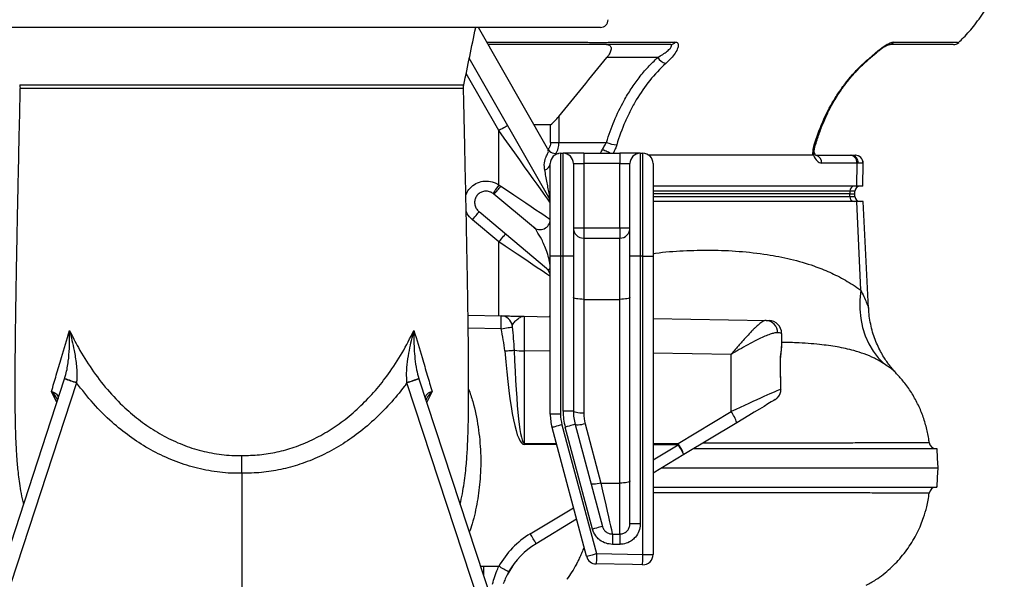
# Model space of a CAD drawing. Extents: x 144 to 740, y 48 to 1928.
# Tile 4 of 9: x 357 to 740, y 252 to 470. Entities that reach past the tile are written whole.
import ezdxf

# ---------------------------------------------------------------- set-up
doc = ezdxf.new("R2010")
doc.units = 0
doc.layers.get('0').update_dxf_attribs({"linetype": 'CONTINUOUS'})

msp = doc.modelspace()

# ---------------------------------------------------------------- linework, layer by layer
at = {"color": 7, "linetype": 'CONTINUOUS'}
for p, q in [((582.51, 466.52), (303.51, 466.52)), ((561.95, 419.45), (535.06, 466.52)), ((538.29, 460.85), (572.85, 460.85)), ((562.48, 400.38), (531.53, 454.54)), ((604.8, 454.85), (585.02, 454.85)), ((543.01, 426.39), (530.31, 448.62)), ((356.7, 444.18), (356.7, 444.18)), ((356.86, 442.84), (356.87, 442.84)), ((529.13, 442.84), (529.13, 442.84)), ((529.33, 444.18), (529.34, 444.18)), ((566.34, 431.89), (566.34, 421.85)), ((543.01, 405.3), (543.01, 426.39)), ((563.16, 428.62), (556.71, 428.62)), ((563.16, 421.85), (563.16, 428.62)), ((563.16, 421.85), (566.34, 421.85)), ((566.34, 421.85), (584.89, 421.85)), ((567.01, 417.59), (568.01, 417.59)), ((567.01, 417.59), (567.01, 377.59)), ((576.01, 417.59), (568.01, 417.59)), ((568.01, 377.59), (568.01, 417.59)), ((576.01, 417.59), (590.01, 417.59)), ((576.01, 417.59), (576.01, 413.59)), ((598.01, 417.59), (590.01, 417.59)), ((590.01, 417.59), (590.01, 413.59)), ((598.01, 417.59), (599.01, 417.59)), ((598.01, 417.59), (598.01, 377.59)), ((599.01, 377.59), (599.01, 417.59)), ((666.14, 420.97), (666.14, 420.98)), ((665.2, 416.85), (601.34, 416.85)), ((666.36, 416.85), (679.68, 416.85)), ((682.28, 413.79), (668.57, 413.79)), ((679.68, 416.85), (680.12, 416.85)), ((680.12, 416.85), (681.65, 416.85)), ((681.65, 416.85), (681.72, 416.85)), ((682.28, 413.79), (682.14, 404.85)), ((682.8, 413.79), (682.28, 413.79)), ((684.63, 413.79), (682.8, 413.79)), ((684.56, 404.85), (684.72, 413.79)), ((684.72, 413.79), (684.63, 413.79)), ((563.01, 377.59), (563.01, 413.59)), ((572.01, 413.59), (572.01, 377.59)), ((572.01, 413.59), (576.01, 413.59)), ((576.01, 413.59), (576.01, 388.59)), ((590.01, 413.59), (576.01, 413.59)), ((590.01, 413.59), (594.01, 413.59)), ((590.01, 388.59), (590.01, 413.59)), ((594.01, 377.59), (594.01, 413.59)), ((603.01, 413.59), (603.01, 377.59)), ((543.01, 405.3), (543.84, 404.79)), ((682.14, 404.85), (603.01, 404.85)), ((679.53, 402.92), (603.01, 402.92)), ((679.53, 402.92), (679.5, 401.85)), ((681.54, 402.92), (679.53, 402.92)), ((681.51, 401.85), (681.54, 402.92)), ((684.56, 404.85), (682.14, 404.85)), ((556.44, 388.86), (541.1, 401.73)), ((679.5, 401.85), (603.01, 401.85)), ((603.01, 400.81), (679.51, 400.81)), ((682.23, 398.85), (603.01, 398.85)), ((679.5, 401.85), (681.51, 401.85)), ((679.51, 400.81), (679.5, 401.85)), ((679.51, 400.81), (681.53, 400.81)), ((681.53, 400.81), (681.51, 401.85)), ((684.66, 398.85), (682.23, 398.85)), ((683.79, 364.42), (682.23, 398.85)), ((686.84, 357.36), (684.66, 398.85)), ((561.58, 372.79), (535.31, 394.84)), ((543.01, 383.15), (532.74, 391.77)), ((572.01, 388.59), (576.01, 388.59)), ((576.01, 388.59), (590.01, 388.59)), ((576.01, 388.59), (576.01, 384.59)), ((590.01, 388.59), (590.01, 384.59)), ((590.01, 388.59), (594.01, 388.59)), ((543.01, 354.44), (543.01, 383.15)), ((576.01, 384.59), (590.01, 384.59)), ((576.01, 384.59), (576.01, 360.83)), ((590.01, 360.83), (590.01, 384.59)), ((563.01, 316.21), (563.01, 377.59)), ((567.01, 377.59), (563.01, 377.59)), ((568.01, 377.59), (567.01, 377.59)), ((567.01, 377.59), (567.01, 316.21)), ((572.01, 377.59), (568.01, 377.59)), ((568.01, 317.39), (568.01, 377.59)), ((572.01, 377.59), (572.01, 317.39)), ((594.01, 273.6), (594.01, 377.59)), ((598.01, 377.59), (594.01, 377.59)), ((598.01, 377.59), (598.01, 273.6)), ((599.01, 377.59), (598.01, 377.59)), ((599.01, 377.59), (603.01, 377.59)), ((599.01, 261.67), (599.01, 377.59)), ((603.01, 377.59), (603.01, 261.67)), ((576.01, 360.83), (576.01, 316.56)), ((576.01, 360.83), (590.01, 360.83)), ((590.01, 289.4), (590.01, 360.83)), ((531.03, 354.65), (543.92, 354.42)), ((552.92, 354.26), (563.01, 354.09)), ((562.89, 354.09), (563.01, 355.12)), ((603.01, 353.39), (646.93, 352.62)), ((543.9, 349.42), (531.1, 349.64)), ((653.01, 347.6), (653.01, 342.43)), ((653, 342.45), (652.96, 342.02)), ((653.01, 342.43), (653.01, 342.3)), ((552.92, 340.83), (552.92, 304.84)), ((563.01, 340.66), (552.92, 340.83)), ((633.36, 339.43), (603.01, 339.96)), ((633.36, 317.21), (633.36, 339.43)), ((652.75, 325.86), (652.54, 335.96)), ((289.15, 71), (374.08, 329.96)), ((511.94, 329.96), (596.87, 71)), ((378.75, 328.4), (293.82, 69.44)), ((378.76, 328.53), (378.75, 328.4)), ((507.28, 328.4), (507.26, 328.53)), ((592.21, 69.44), (507.28, 328.4)), ((371.06, 320.75), (369, 325.05)), ((517.02, 325.05), (514.94, 320.82)), ((567.01, 316.21), (563.01, 316.21)), ((572.01, 317.39), (568.01, 317.39)), ((612.74, 304.79), (633.36, 317.21)), ((577.11, 260.95), (563.69, 311.03)), ((567.56, 312.07), (580.98, 261.98)), ((579.45, 271.53), (568.83, 311.18)), ((572.69, 312.22), (583.32, 272.57)), ((576.56, 312.42), (582.73, 289.4)), ((635.6, 312.88), (614.98, 300.46)), ((552.92, 304.84), (565.35, 304.83)), ((565.48, 304.36), (552.92, 304.37)), ((603.01, 304.8), (612.74, 304.79)), ((612.74, 304.32), (603.01, 304.33)), ((603.01, 298.46), (612.74, 304.32)), ((614.98, 300.46), (603.01, 293.26)), ((443.01, 293.21), (443.01, 47.52)), ((582.73, 289.4), (590.01, 289.4)), ((590.01, 269.6), (590.01, 289.4)), ((555.25, 269.7), (572.06, 279.82)), ((573.26, 275.34), (557.49, 265.85)), ((598.01, 273.6), (594.01, 273.6)), ((587.18, 269.6), (587.18, 265.6)), ((587.18, 269.6), (590.01, 269.6)), ((590.01, 269.6), (590.01, 265.6)), ((590.01, 265.6), (587.18, 265.6)), ((580.98, 261.98), (599.01, 261.67)), ((599.01, 261.67), (603.01, 261.67)), ((535.84, 257.07), (537.01, 257.07)), ((548.26, 257.13), (546.27, 253.8))]:
    msp.add_line(p, q, dxfattribs=at)
at = {"color": 7, "linetype": 'CONTINUOUS', "flags": 128}
for points in [[(684.79, 452.49), (685.05, 452.54), (685.21, 452.64)], [(546.48, 428.38), (546.42, 428.34), (546.22, 428.23), (545.9, 428.04), (545.47, 427.8), (544.94, 427.49), (544.34, 427.15), (543.69, 426.78), (543.01, 426.39)], [(563.01, 398.39), (562.9, 398.55), (562.57, 399), (562.03, 399.76), (561.28, 400.81), (560.33, 402.14), (559.19, 403.74), (557.87, 405.58), (556.39, 407.66), (554.77, 409.93), (553.01, 412.39), (551.15, 415), (549.19, 417.74), (547.17, 420.57), (545.1, 423.47), (543.01, 426.39)], [(543.01, 405.3), (542.57, 404.66), (542.15, 404.05), (541.77, 403.49), (541.42, 402.99), (541.14, 402.58), (540.93, 402.27), (540.79, 402.08), (540.74, 402)], [(543.84, 404.79), (546.37, 403.09), (548.85, 401.43), (551.23, 399.83), (553.48, 398.32), (555.56, 396.92), (557.44, 395.66), (559.09, 394.56), (560.47, 393.63), (561.57, 392.89), (562.36, 392.35), (562.85, 392.03), (563.01, 391.92)], [(532.74, 391.77), (533.24, 392.37), (533.73, 392.94), (534.17, 393.47), (534.56, 393.94), (534.88, 394.32), (535.12, 394.6), (535.26, 394.78), (535.31, 394.84)], [(543.01, 383.15), (543.51, 383.75), (544, 384.33), (544.44, 384.86), (544.83, 385.32), (545.15, 385.7), (545.39, 385.99), (545.53, 386.16), (545.58, 386.22)], [(563.01, 369.73), (562.87, 369.83), (562.43, 370.12), (561.71, 370.6), (560.72, 371.27), (559.47, 372.11), (557.98, 373.11), (556.27, 374.25), (554.37, 375.53), (552.31, 376.92), (550.1, 378.39), (547.8, 379.94), (545.42, 381.54), (543.01, 383.15)], [(683.79, 364.42), (683.44, 360.67), (683.44, 356.98), (683.79, 353.39), (684.5, 349.92), (685.54, 346.63), (686.92, 343.54), (688.62, 340.68), (690.61, 338.08), (692.89, 335.77)], [(576.01, 360.83), (575.23, 360.85), (574.48, 360.9), (573.79, 360.97), (573.18, 361.08), (572.69, 361.2), (572.32, 361.35), (572.09, 361.5), (572.01, 361.66)], [(594.01, 361.66), (593.93, 361.5), (593.71, 361.35), (593.34, 361.2), (592.84, 361.08), (592.23, 360.97), (591.54, 360.9), (590.79, 360.85), (590.01, 360.83)], [(646.93, 352.62), (647.57, 352.61), (647.97, 352.6), (648.1, 352.6)], [(543.9, 349.42), (544.64, 349.53), (545.36, 349.64), (546.04, 349.75), (546.65, 349.84), (547.19, 349.92), (547.63, 349.99), (547.96, 350.04), (548.17, 350.08)], [(545.39, 340.77), (545.91, 340.81), (546.42, 340.85), (546.92, 340.89), (547.4, 340.93), (547.84, 340.96), (548.26, 341), (548.63, 341.02), (548.96, 341.05)], [(652.55, 335.96), (652.55, 335.96), (652.5, 335.96)], [(652.75, 325.86), (652.76, 325.86), (652.73, 325.85)], [(650.54, 321.88), (649.92, 321.5), (648.97, 320.93), (647.7, 320.17), (646.16, 319.24), (644.36, 318.16), (642.36, 316.95), (640.2, 315.65), (637.93, 314.28), (635.6, 312.88)], [(576.01, 316.56), (575.23, 316.58), (574.48, 316.62), (573.79, 316.7), (573.18, 316.8), (572.69, 316.93), (572.32, 317.07), (572.09, 317.23), (572.01, 317.39)], [(567.56, 312.07), (566.8, 311.87), (566.08, 311.67), (565.41, 311.49), (564.82, 311.33), (564.34, 311.21), (563.99, 311.11), (563.77, 311.05), (563.69, 311.03)], [(572.69, 312.22), (572.62, 312.2), (572.4, 312.14), (572.04, 312.04), (571.56, 311.91), (570.98, 311.76), (570.31, 311.58), (569.58, 311.38), (568.83, 311.18)], [(576.56, 312.42), (575.83, 312.25), (575.12, 312.11), (574.47, 312.02), (573.89, 311.97), (573.41, 311.96), (573.04, 312), (572.8, 312.09), (572.69, 312.22)], [(713.85, 295.35), (713.66, 299.1), (713.46, 302.85)], [(713.46, 287.85), (713.66, 291.6), (713.85, 295.35)], [(582.73, 289.4), (582, 289.22), (581.29, 289.09), (580.64, 288.99), (580.06, 288.94), (579.58, 288.94), (579.21, 288.98), (578.97, 289.07), (578.86, 289.19)], [(582.73, 289.4), (583.39, 286.46), (584.02, 283.65), (584.62, 280.99), (585.17, 278.54), (585.67, 276.33), (586.1, 274.39), (586.47, 272.75), (586.77, 271.43), (586.99, 270.46), (587.13, 269.85), (587.18, 269.6)], [(594.01, 290.23), (593.93, 290.07), (593.71, 289.91), (593.34, 289.77), (592.84, 289.64), (592.23, 289.54), (591.54, 289.46), (590.79, 289.41), (590.01, 289.4)], [(583.32, 272.57), (583.24, 272.55), (583.02, 272.49), (582.67, 272.39), (582.19, 272.26), (581.6, 272.11), (580.93, 271.93), (580.21, 271.73), (579.45, 271.53)], [(577.11, 260.95), (577.19, 260.97), (577.41, 261.02), (577.76, 261.12), (578.24, 261.25), (578.83, 261.41), (579.5, 261.58), (580.22, 261.78), (580.98, 261.98)], [(580.98, 261.98), (580.96, 261.2), (580.95, 260.44), (580.94, 259.75), (580.93, 259.14), (580.92, 258.64), (580.91, 258.27), (580.91, 258.05), (580.91, 257.98)], [(598.94, 257.67), (598.94, 257.74), (598.95, 257.96), (598.95, 258.33), (598.96, 258.82), (598.97, 259.43), (598.98, 260.13), (599, 260.88), (599.01, 261.67)], [(537.01, 257.07), (537.01, 256.19), (537.01, 255.31), (537, 254.44), (537, 253.57), (537, 253.55)], [(537.01, 257.07), (541.56, 257.07), (542.98, 257.06)], [(598.94, 257.67), (595.01, 257.74), (580.91, 257.98)]]:
    msp.add_lwpolyline(points, dxfattribs=at)
at = {"color": 7, "linetype": 'CONTINUOUS'}
for centre, radius, start, end in [((582.51, 469.52), 3, 270, 0), ((609.72, 462.31), 2.46, 271.0629, 323.7606), ((694.6, 462.31), 2.46, 271.0629, 323.761), ((719.81, 462.85), 3, 269.9965, 313.4011), ((609.17, 457.38), 5.05, 210.1454, 255.5885), ((559.76, 421.41), 6.6, 323.149, 3.7476), ((590.05, 434.1), 13.3, 247.1554, 264.778), ((565.42, 421.44), 4, 209.7449, 281.4476), ((567.01, 413.59), 4, 90, 180), ((568.01, 413.59), 4, 0, 90), ((598.01, 413.59), 4, 90, 180), ((599.01, 413.59), 4, 0, 90), ((665.83, 421.27), 0.428, 254.7119, 314.7225), ((665.69, 414.01), 2.88, 355.7529, 76.7541), ((679.46, 414.03), 2.83, 355.2915, 85.5067), ((679.95, 413.99), 2.86, 356.0814, 86.5794), ((681.64, 413.85), 2.99, 358.8711, 89.8629), ((681.72, 413.85), 3, 359, 90), ((560.17, 413.9), 2.86, 284.1369, 353.7691), ((517.99, 425.12), 32.89, 314.6571, 321.8189), ((681.4, 402.98), 1.87, 94.2195, 182.0086), ((683.54, 402.85), 2, 90, 178), ((559.01, 398.39), 4, 0, 29.7449), ((681.39, 400.72), 1.88, 177.0871, 265.6902), ((683.53, 400.85), 2, 181, 270), ((559.01, 391.92), 4, 230, 0), ((576.01, 388.59), 4, 180, 270), ((590.01, 388.59), 4, 270, 0), ((559.01, 369.73), 4, 0, 50), ((543.81, 349.99), 4.43, 8.4055, 88.4876), ((646.66, 347.84), 4.79, 359.8586, 86.7717), ((648.01, 347.6), 5, 0, 89), ((552.63, 371.88), 31.05, 263.2071, 270.5424), ((447.64, 542.36), 224.78, 250.8993, 252.1527), ((408.04, 421.67), 97.64, 249.6794, 252.5506), ((477.98, 421.67), 97.64, 287.4494, 290.3206), ((438.39, 542.36), 224.78, 287.8473, 289.1007), ((583.01, 316.21), 20, 180, 195), ((583.01, 316.21), 16, 180, 195), ((592.01, 317.39), 24, 180, 195), ((592.01, 317.39), 20, 180, 195), ((592.01, 316.56), 16, 180, 195), ((618.36, 306.69), 18.32, 19.7649, 35.0489), ((295.9, 304.61), 257.03, 359.9476, 0.0524), ((338.84, 304.55), 273.89, 359.9508, 0.0492), ((597.74, 294.27), 18.32, 19.7651, 35.0484), ((549.61, 265.01), 74.36, 28.4707, 31.9076), ((713.1, 305.55), 2.7, 186.6575, 269.1828), ((713.1, 285.15), 2.7, 90.1417, 173.1018), ((573.05, 240.15), 34.5, 121.0533, 150.6366), ((492.06, 230.36), 74.44, 28.4721, 31.9056), ((572.97, 240.15), 30, 121.0533, 150.6366), ((580.98, 261.98), 4, 195.0015, 269.0036), ((599.01, 261.67), 4, 268.9984, 359.9985), ((480.88, 144.45), 128.61, 59.1515, 61.1259)]:
    msp.add_arc(centre, radius, start, end, dxfattribs=at)
for centre, major_axis, ratio, start_param, end_param in [((581.21, 421.85), (0.16, 5), 0.49961, 3.711941, 4.123523), ((668.69, 421.79), (0.16, 8), 0.499848, 2.227613, 3.151666), ((553.01, 339.26), (-0.09, 15), 0.005235, 6.283063, 7.748866), ((633.01, 347.86), (20, -0.26), 0.026128, 0.000342, 0.397901), ((553.01, 395.27), (0.09, 90.43), 0.055284, 2.213848, 3.141641), ((633.01, 342.17), (20, 0.26), 0.026128, 6.282843, 6.316738), ((553.09, 395.27), (0.17, 90.9), 0.104497, 2.213896, 3.141689), ((633.01, 297.26), (0, 172.41), 0.116002, 4.878987, 4.938756), ((633.01, 316.57), (20, 9.34), 0.019312, 0.157582, 1.544327)]:
    msp.add_ellipse(centre, major_axis=major_axis, ratio=ratio, start_param=start_param, end_param=end_param, dxfattribs=at)
for points, knots in [([(721.82, 460.71), (722.47, 461.31), (724.74, 463.44), (728.34, 467.69), (732.09, 472.93), (735.14, 478.22), (737.62, 483.31), (738.94, 486.96), (739.62, 488.85)], [0, 0, 0, 0, 0.079357, 0.276967, 0.495748, 0.653709, 0.821657, 1, 1, 1, 1]), ([(529.39, 444.17), (530.15, 447.85), (531.69, 455.29), (533.23, 462.74), (534.01, 466.52)], [0, 0, 0, 0, 0.493876, 1, 1, 1, 1]), ([(609.76, 459.85), (605.72, 459.85), (599.65, 459.85), (592.57, 459.85), (589.03, 459.85), (587.52, 459.85), (586.88, 459.85), (586.76, 459.85), (586.5, 459.85), (586.37, 459.85), (585.95, 459.85), (585.64, 459.85), (584.69, 459.85), (583.98, 459.85), (582.83, 459.85), (582.43, 459.85), (581.59, 459.85), (581.16, 459.85), (579.85, 459.85), (578.93, 459.85), (577.5, 459.85), (577.01, 459.85), (576.02, 459.85), (575.53, 459.85), (574.53, 459.85), (574.03, 459.85), (573.28, 459.85), (573.03, 459.85), (572.53, 459.85), (571.27, 459.85), (568.01, 459.85), (556.95, 459.85), (546.91, 459.85), (538.87, 459.85)], [0, 0, 0, 0, 0.25, 0.375, 0.4375, 0.46875, 0.46875, 0.476562, 0.476562, 0.484375, 0.484375, 0.5, 0.5, 0.53125, 0.53125, 0.546875, 0.546875, 0.5625, 0.5625, 0.59375, 0.59375, 0.609375, 0.609375, 0.625, 0.625, 0.640625, 0.640625, 0.648437, 0.648437, 0.65625, 0.6875, 0.75, 1, 1, 1, 1]), ([(572.85, 460.85), (572.85, 460.85), (574.45, 460.85), (577.06, 460.71), (580.48, 460.69), (583.17, 460.69), (585.57, 460.72), (587.4, 460.76), (588.32, 460.85), (588.68, 460.85), (588.68, 460.85)], [0, 0, 0, 0, 0.000003, 0.251727, 0.413267, 0.574807, 0.736681, 0.898559, 0.999997, 1, 1, 1, 1]), ([(584.9, 459.85), (585.04, 459.85), (585.18, 459.84), (585.45, 459.8), (585.57, 459.77), (585.93, 459.66), (586.13, 459.54), (586.43, 459.23), (586.54, 459.04), (586.63, 458.71), (586.65, 458.6), (586.67, 458.36), (586.67, 458.23), (586.63, 457.85), (586.57, 457.59), (586.38, 457.04), (586.26, 456.77), (585.98, 456.22), (585.81, 455.94), (585.44, 455.39), (585.24, 455.11), (585.02, 454.85)], [0, 0, 0, 0, 0.0625, 0.0625, 0.125, 0.125, 0.25, 0.25, 0.375, 0.375, 0.4375, 0.4375, 0.5, 0.5, 0.625, 0.625, 0.75, 0.75, 0.875, 0.875, 1, 1, 1, 1]), ([(588.68, 460.85), (588.68, 460.85), (589.57, 460.85), (594.89, 460.85), (602.31, 460.85), (609.02, 460.85), (611.71, 460.85)], [0, 0, 0, 0, 0.000001, 0.130284, 0.651414, 1, 1, 1, 1]), ([(604.8, 454.85), (605.47, 455.24), (606.81, 456.02), (608.52, 457.26), (609.75, 458.43), (610.29, 459.31), (610.25, 459.78), (609.9, 459.83), (609.76, 459.85)], [0, 0, 0, 0, 0.216985, 0.43344, 0.642477, 0.801099, 0.920254, 1, 1, 1, 1]), ([(611.71, 460.85), (611.94, 460.82), (612.51, 460.75), (612.92, 460), (612.71, 458.54), (611.68, 456.58), (610.02, 454.49), (608.61, 453.16), (607.91, 452.49)], [0, 0, 0, 0, 0.095371, 0.231789, 0.399678, 0.604994, 0.802228, 1, 1, 1, 1]), ([(684.79, 452.49), (685.35, 452.99), (686.46, 453.98), (688.15, 455.44), (689.8, 456.84), (691.62, 458.32), (693.51, 459.67), (695.35, 460.67), (696.17, 460.79), (696.59, 460.85)], [0, 0, 0, 0, 0.148517, 0.296889, 0.423136, 0.549175, 0.730158, 0.865558, 1, 1, 1, 1]), ([(685.22, 452.63), (685.49, 452.88), (686.24, 453.57), (687.55, 454.69), (689.02, 455.95), (690.38, 457.08), (691.59, 458.02), (692.65, 458.77), (693.51, 459.32), (694.19, 459.66), (694.58, 459.83), (694.78, 459.85), (694.73, 459.85), (694.72, 459.85)], [0, 0, 0, 0, 0.08761, 0.242951, 0.386633, 0.513381, 0.624357, 0.721908, 0.805626, 0.877172, 0.940138, 0.99587, 1, 1, 1, 1]), ([(719.75, 459.85), (719.76, 459.85), (719.79, 459.85), (719.3, 459.85), (718.15, 459.85), (714.85, 459.85), (707.2, 459.85), (699.92, 459.85), (694.64, 459.85)], [0, 0, 0, 0, 0.02478, 0.075457, 0.137502, 0.201317, 0.422171, 1, 1, 1, 1]), ([(696.59, 460.85), (697.59, 460.85), (702.59, 460.85), (707.82, 460.85), (714.06, 460.85), (716.73, 460.85), (719.18, 460.85), (719.61, 460.85), (719.61, 460.85)], [0, 0, 0, 0, 0.130283, 0.651413, 0.682134, 0.942854, 0.999999, 1, 1, 1, 1]), ([(719.61, 460.85), (719.61, 460.85), (720.4, 460.85), (721.27, 460.71), (721.87, 460.69), (721.85, 460.69), (721.83, 460.69)], [0, 0, 0, 0, 0.000006, 0.50368, 0.822838, 1, 1, 1, 1]), ([(584.89, 421.85), (585.82, 424.64), (587.7, 430.27), (591.09, 437.16), (594.44, 442.71), (597.55, 447.06), (600.98, 451.17), (603.53, 453.62), (604.8, 454.85)], [0, 0, 0, 0, 0.220419, 0.443897, 0.581053, 0.718202, 0.859107, 1, 1, 1, 1]), ([(607.91, 452.49), (605.68, 450.46), (603.63, 448.25), (599.82, 443.52), (598.07, 440.99), (595.67, 436.97), (594.9, 435.58), (593.46, 432.77), (592.78, 431.33), (590.87, 426.95), (589.78, 423.95), (588.84, 420.86)], [0, 0, 0, 0, 0.25, 0.25, 0.5, 0.5, 0.625, 0.625, 0.75, 0.75, 1, 1, 1, 1]), ([(665.72, 420.86), (666.66, 423.95), (667.75, 426.94), (670.26, 432.71), (671.68, 435.5), (674.06, 439.51), (674.9, 440.82), (676.22, 442.74), (676.68, 443.37), (677.6, 444.61), (678.07, 445.22), (679.52, 447.03), (680.52, 448.19), (682.6, 450.41), (683.68, 451.48), (684.79, 452.49)], [0, 0, 0, 0, 0.25, 0.25, 0.5, 0.5, 0.625, 0.625, 0.6875, 0.6875, 0.75, 0.75, 0.875, 0.875, 1, 1, 1, 1]), ([(666.24, 420.94), (666.49, 421.75), (667.18, 424.06), (668.49, 427.65), (670.2, 431.76), (672.13, 435.64), (674.33, 439.45), (676.74, 443.09), (679.38, 446.54), (682.17, 449.76), (684.21, 451.65), (685.2, 452.65), (685.2, 452.65)], [0, 0, 0, 0, 0.066199, 0.186883, 0.298132, 0.415673, 0.529822, 0.649421, 0.767556, 0.883768, 0.99983, 1, 1, 1, 1]), ([(356.75, 442.84), (356.69, 440.15), (356.54, 433.25), (356.3, 422.71), (356.06, 411.44), (355.84, 401.19), (355.65, 391.92), (355.49, 383.57), (355.34, 375.81), (355.21, 368.68), (355.11, 362.21), (355.02, 356.69), (354.95, 352.02), (354.9, 348.13), (354.86, 344.82), (354.83, 341.72), (354.8, 338.61), (354.78, 335.39), (354.76, 332.19), (354.75, 329.1), (354.75, 326.19), (354.75, 323.41), (354.77, 320.57), (354.8, 317.48), (354.84, 314.31), (354.91, 311.23), (354.99, 308.41), (355.09, 305.88), (355.19, 303.63), (355.31, 301.6), (355.44, 299.5), (355.63, 297.04), (355.91, 294.16), (356.27, 291.07), (356.81, 287.4), (357.42, 284.04), (357.91, 281.87), (358.07, 281.15)], [0, 0, 0, 0, 0.035687, 0.091242, 0.14353, 0.192564, 0.238357, 0.280898, 0.320174, 0.361072, 0.397748, 0.430267, 0.458701, 0.483125, 0.503619, 0.522627, 0.544445, 0.566807, 0.589694, 0.61301, 0.635342, 0.656195, 0.678418, 0.703414, 0.731981, 0.759392, 0.784918, 0.808493, 0.829533, 0.847554, 0.864826, 0.885089, 0.908516, 0.934596, 0.960713, 0.986814, 1, 1, 1, 1]), ([(356.64, 444.17), (356.73, 443.77), (356.82, 443.33), (356.76, 442.89), (356.76, 442.85)], [0, 0, 0, 0, 0.9187713, 1, 1, 1, 1]), ([(356.7, 444.18), (356.68, 444.18), (356.6, 444.18), (357.09, 444.19), (358.16, 444.19), (359.9, 444.2), (362.24, 444.21), (365.14, 444.21), (368.57, 444.21), (372.57, 444.22), (377.07, 444.22), (381.97, 444.22), (387.26, 444.22), (393, 444.22), (399.06, 444.23), (405.32, 444.22), (411.79, 444.22), (418.53, 444.22), (426.02, 444.22), (434.19, 444.22), (440.06, 444.22), (443.01, 444.22)], [0, 0, 0, 0, 0.015927, 0.069635, 0.123343, 0.178583, 0.233824, 0.287155, 0.340486, 0.395346, 0.450206, 0.502682, 0.555157, 0.609115, 0.663072, 0.714383, 0.765694, 0.818437, 0.87118, 0.935237, 1, 1, 1, 1]), ([(443.01, 442.75), (440.09, 442.75), (434.26, 442.75), (425.39, 442.75), (416.49, 442.75), (407.71, 442.75), (399.28, 442.76), (391.35, 442.76), (383.99, 442.76), (377.33, 442.77), (371.47, 442.78), (366.47, 442.79), (362.44, 442.8), (359.42, 442.81), (357.54, 442.82), (356.68, 442.83), (356.83, 442.84), (356.86, 442.84)], [0, 0, 0, 0, 0.064135, 0.128272, 0.197278, 0.2665, 0.335514, 0.406149, 0.477003, 0.547643, 0.61952, 0.691623, 0.763503, 0.835983, 0.908692, 0.981176, 1, 1, 1, 1]), ([(443.01, 444.22), (444.9, 444.22), (448.68, 444.22), (455.06, 444.22), (462.12, 444.22), (469.82, 444.22), (477.38, 444.22), (484.27, 444.23), (490.42, 444.22), (495.9, 444.22), (501.1, 444.22), (506.09, 444.22), (510.77, 444.22), (515.11, 444.22), (518.95, 444.21), (522.24, 444.21), (524.92, 444.2), (527.01, 444.2), (528.47, 444.19), (529.29, 444.19), (529.32, 444.18), (529.33, 444.18)], [0, 0, 0, 0, 0.041341, 0.082872, 0.140622, 0.198374, 0.258235, 0.318097, 0.367157, 0.416216, 0.466492, 0.516768, 0.570715, 0.624661, 0.680204, 0.735747, 0.790285, 0.844823, 0.900985, 0.957148, 1, 1, 1, 1]), ([(529.13, 442.84), (529.14, 442.84), (529.18, 442.83), (527.93, 442.82), (525.57, 442.8), (522.1, 442.79), (517.58, 442.78), (512.12, 442.77), (505.78, 442.77), (498.6, 442.76), (490.72, 442.76), (482.24, 442.75), (473.25, 442.75), (463.91, 442.75), (455.64, 442.75), (448.65, 442.75), (444.89, 442.75), (443.01, 442.75)], [0, 0, 0, 0, 0.045592, 0.119238, 0.19312, 0.266761, 0.339501, 0.412473, 0.48521, 0.55755, 0.630122, 0.702457, 0.774053, 0.845883, 0.917469, 0.958735, 1, 1, 1, 1]), ([(527.95, 281.14), (528.26, 282.53), (528.89, 285.47), (529.53, 289.49), (530.04, 293.42), (530.38, 296.86), (530.62, 300.09), (530.81, 303.13), (530.95, 306.18), (531.05, 309.13), (531.12, 311.72), (531.17, 313.95), (531.2, 315.93), (531.23, 317.84), (531.25, 320.26), (531.27, 323.32), (531.27, 326.99), (531.27, 330.62), (531.25, 333.59), (531.24, 336.07), (531.22, 338.43), (531.19, 341.36), (531.16, 344.92), (531.11, 349.18), (531.04, 354.2), (530.95, 360.08), (530.84, 366.88), (530.7, 374.7), (530.53, 383.61), (530.34, 393.66), (530.12, 404.09), (529.89, 414.75), (529.66, 425.48), (529.45, 434.91), (529.32, 440.84), (529.27, 442.84)], [0, 0, 0, 0, 0.025977, 0.054713, 0.084034, 0.115092, 0.141241, 0.169981, 0.199234, 0.225127, 0.247543, 0.266131, 0.28256, 0.29866, 0.314443, 0.342586, 0.372732, 0.400503, 0.424067, 0.437137, 0.453632, 0.473695, 0.497389, 0.524782, 0.555951, 0.590973, 0.629918, 0.67285, 0.719793, 0.770743, 0.825666, 0.872456, 0.921789, 0.973666, 1, 1, 1, 1]), ([(529.27, 442.84), (529.25, 443.04), (529.22, 443.49), (529.33, 443.93), (529.39, 444.17)], [0, 0, 0, 0, 0.4404237, 1, 1, 1, 1]), ([(563.16, 428.62), (563.76, 429.13), (564.32, 429.66), (565.37, 430.75), (565.87, 431.31), (566.34, 431.89)], [0, 0, 0, 0, 0.5, 0.5, 1, 1, 1, 1]), ([(563.16, 421.85), (563.12, 421.41), (563.04, 420.55), (562.65, 419.62), (562.3, 419.25), (562.21, 419.15)], [0, 0, 0, 0, 0.430442, 0.860061, 1, 1, 1, 1]), ([(583.2, 419), (583.27, 419.1), (583.69, 419.67), (584.28, 420.64), (584.72, 421.51), (584.89, 421.85)], [0, 0, 0, 0, 0.111343, 0.658719, 1, 1, 1, 1]), ([(560.87, 411.13), (560.8, 411.56), (560.6, 412.92), (560.87, 415.08), (561.85, 417.14), (562.47, 418.18), (562.1, 419.45), (561.95, 419.45), (561.95, 419.45)], [0, 0, 0, 0, 0.117619, 0.374665, 0.575511, 0.777973, 0.999996, 1, 1, 1, 1]), ([(583.2, 419), (583.21, 419), (583.4, 418.98), (583.91, 418.88), (584.75, 418.59), (585.65, 418.13), (586.11, 417.77), (586.33, 417.59)], [0, 0, 0, 0, 0.0053185, 0.1981654, 0.473665, 0.747524, 1, 1, 1, 1]), ([(588.84, 420.86), (588.68, 420.34), (588.32, 419.2), (587.79, 418.16), (587.5, 417.59)], [0, 0, 0, 0, 0.457756, 1, 1, 1, 1]), ([(665.2, 416.85), (665.2, 416.85), (665.2, 416.85), (665.14, 418.91), (665.5, 420.1), (665.72, 420.86)], [0, 0, 0, 0, 0.000008, 0.366697, 1, 1, 1, 1]), ([(665.43, 416.97), (665.55, 417.17), (665.73, 417.45), (665.68, 417.71), (665.66, 417.79)], [0, 0, 0, 0, 0.6997203, 1, 1, 1, 1]), ([(665.71, 417.79), (665.7, 418.02), (665.67, 418.56), (665.8, 419.61), (665.98, 420.47), (666.13, 420.93), (666.14, 420.98)], [0, 0, 0, 0, 0.2571533, 0.6056626, 0.9617761, 1, 1, 1, 1]), ([(666.37, 416.76), (666.37, 416.76), (666.36, 416.76), (666.14, 417.02), (665.89, 417.43), (665.75, 417.8), (665.71, 417.91)], [0, 0, 0, 0, 0.215513, 0.538102, 0.862128, 1, 1, 1, 1]), ([(665.43, 416.97), (665.39, 416.93), (665.31, 416.86), (665.24, 416.85), (665.2, 416.85)], [0, 0, 0, 0, 0.556297, 1, 1, 1, 1]), ([(562.48, 400.38), (562.48, 400.38), (562.51, 400.38), (562.62, 400.12), (562.71, 400.05), (562.77, 400.08), (562.79, 400.14), (562.8, 400.23), (562.8, 400.32), (562.8, 400.45), (562.79, 400.61), (562.74, 401), (562.55, 402.16), (562.22, 403.91), (561.61, 407.17), (561.17, 409.49), (560.87, 411.13)], [0, 0, 0, 0, 0.000004, 0.035946, 0.090183, 0.106537, 0.114286, 0.124666, 0.133322, 0.135985, 0.149881, 0.160983, 0.20825, 0.377621, 0.5613, 1, 1, 1, 1]), ([(530.18, 401.07), (530.41, 401.72), (530.96, 403.26), (532.82, 405.17), (535.38, 406.56), (538.3, 406.98), (540.96, 406.5), (542.41, 405.65), (543.01, 405.3)], [0, 0, 0, 0, 0.130794, 0.311876, 0.494851, 0.679934, 0.866095, 1, 1, 1, 1]), ([(540.74, 402), (540.42, 402.2), (539.64, 402.66), (538.22, 402.95), (536.65, 402.76), (535.24, 402.04), (534.19, 400.89), (533.6, 399.45), (533.54, 397.92), (533.96, 396.35), (534.75, 395.57), (535.14, 394.84), (535.31, 394.84), (535.31, 394.84)], [0, 0, 0, 0, 0.0819354, 0.1952562, 0.3068989, 0.4163593, 0.5242829, 0.6319283, 0.7406324, 0.8513131, 0.9640629, 0.9999968, 1, 1, 1, 1]), ([(541.1, 401.73), (541.1, 401.73), (541.01, 401.85), (540.88, 401.93), (540.74, 402)], [0, 0, 0, 0, 0.000162, 1, 1, 1, 1]), ([(532.74, 391.77), (532.52, 391.98), (531.58, 392.83), (530.62, 394.01), (530.34, 395.12), (530.3, 395.29)], [0, 0, 0, 0, 0.211995, 0.87829, 1, 1, 1, 1]), ([(561.58, 372.79), (561.58, 372.79), (561.8, 372.79), (561.98, 372.41), (562.37, 372.37), (562.64, 372.46), (562.79, 372.64), (562.9, 372.95), (562.94, 373.24), (562.95, 373.44), (562.95, 373.57), (562.95, 373.71), (562.95, 373.94), (562.91, 374.43), (562.8, 375.21), (562.66, 375.88), (562.43, 376.84), (562.11, 377.99), (561.5, 379.87), (560.67, 381.96), (559.41, 384.79), (557.81, 386.9), (557.12, 388.86), (556.44, 388.86), (556.44, 388.86)], [0, 0, 0, 0, 0.000001, 0.053651, 0.107367, 0.130989, 0.154718, 0.166638, 0.171825, 0.173537, 0.174678, 0.176115, 0.177821, 0.181506, 0.194469, 0.223716, 0.235496, 0.282633, 0.347329, 0.472641, 0.598105, 0.836524, 0.999999, 1, 1, 1, 1]), ([(603.01, 378.61), (603.33, 378.66), (607.22, 379.29), (614.75, 379.77), (625.58, 380.07), (636.47, 379.62), (646.79, 378.45), (656.5, 376.61), (664.61, 374.27), (671.71, 371.45), (677.81, 368.44), (681.8, 365.76), (683.79, 364.42)], [0, 0, 0, 0, 0.011969, 0.145806, 0.279649, 0.414101, 0.548547, 0.660507, 0.772442, 0.848301, 0.9242, 1, 1, 1, 1]), ([(683.79, 364.42), (684.19, 363.6), (684.99, 361.94), (685.98, 359.66), (686.59, 358.1), (686.86, 357.33), (686.82, 357.35), (686.81, 357.36)], [0, 0, 0, 0, 0.258839, 0.521847, 0.784839, 0.95327, 1, 1, 1, 1]), ([(697.41, 332.33), (697.28, 332.47), (697, 332.76), (696.41, 333.42), (695.68, 334.28), (694.82, 335.36), (693.81, 336.74), (692.66, 338.49), (691.43, 340.64), (690.2, 343.13), (689.09, 345.9), (688.15, 348.86), (687.44, 351.96), (687, 354.81), (686.91, 356.62), (686.87, 357.36)], [0, 0, 0, 0, 0.046416, 0.095288, 0.144352, 0.197147, 0.257711, 0.329724, 0.414545, 0.509089, 0.609195, 0.712827, 0.818898, 0.92652, 1, 1, 1, 1]), ([(543.9, 349.42), (543.9, 349.83), (543.9, 350.78), (543.9, 352.18), (543.91, 353.42), (543.91, 354.26), (543.92, 354.37), (543.92, 354.42)], [0, 0, 0, 0, 0.156624, 0.363864, 0.574542, 0.788721, 1, 1, 1, 1]), ([(543.92, 354.42), (544.07, 354.42), (544.5, 354.41), (545.74, 354.39), (547.73, 354.35), (550.18, 354.31), (552, 354.28), (552.92, 354.26), (552.92, 354.26)], [0, 0, 0, 0, 0.106023, 0.31514, 0.524756, 0.761616, 0.998776, 1, 1, 1, 1]), ([(548.19, 350.64), (548.29, 350.86), (548.42, 351.09), (548.72, 351.54), (548.9, 351.77), (549.45, 352.42), (549.87, 352.83), (550.72, 353.53), (551.16, 353.8), (551.82, 354.08), (552.04, 354.15), (552.48, 354.25), (552.7, 354.27), (552.92, 354.26)], [0, 0, 0, 0, 0.125, 0.125, 0.25, 0.25, 0.5, 0.5, 0.75, 0.75, 0.875, 0.875, 1, 1, 1, 1]), ([(646.93, 352.62), (646.64, 352.63), (646.3, 352.52), (645.71, 352.23), (645.51, 352.11), (645.07, 351.81), (644.83, 351.65), (644.11, 351.09), (643.6, 350.64), (642.77, 349.88), (642.49, 349.61), (641.91, 349.04), (641.61, 348.74), (640.71, 347.81), (640.09, 347.15), (638.81, 345.75), (638.16, 345.02), (637.16, 343.88), (636.82, 343.49), (636.13, 342.7), (635.79, 342.3), (635.1, 341.49), (634.75, 341.08), (634.23, 340.47), (634.06, 340.26), (633.8, 339.95), (633.71, 339.84), (633.53, 339.64), (633.45, 339.53), (633.36, 339.43)], [0, 0, 0, 0, 0.125, 0.125, 0.1875, 0.1875, 0.25, 0.25, 0.375, 0.375, 0.4375, 0.4375, 0.5, 0.5, 0.625, 0.625, 0.75, 0.75, 0.8125, 0.8125, 0.875, 0.875, 0.9375, 0.9375, 0.96875, 0.96875, 0.984375, 0.984375, 1, 1, 1, 1]), ([(369, 325.05), (369.62, 327.14), (370.85, 331.33), (373.16, 339.12), (374.96, 345.16), (376.03, 348.73)], [0, 0, 0, 0, 0.289659, 0.579957, 1, 1, 1, 1]), ([(374.13, 330.11), (374.29, 330.62), (374.97, 332.86), (375.63, 336.81), (376.07, 342.5), (376.1, 346.43), (376.03, 348.72), (376.03, 348.73)], [0, 0, 0, 0, 0.077442, 0.342721, 0.609222, 0.998837, 1, 1, 1, 1]), ([(376.03, 348.73), (377.15, 346.49), (379.74, 341.31), (384.57, 333.58), (390.58, 325.7), (396.97, 319), (403.55, 313.48), (410.12, 309.04), (417.14, 305.37), (424.54, 302.59), (432.22, 300.78), (438.44, 300.12), (442.04, 300.13), (443.01, 300.13)], [0, 0, 0, 0, 0.085669, 0.198756, 0.312079, 0.42501, 0.515464, 0.606146, 0.69651, 0.786432, 0.876698, 0.966544, 1, 1, 1, 1]), ([(376.03, 348.73), (376.03, 348.72), (376.69, 346.19), (377.69, 341.87), (378.73, 335.67), (379.02, 331.44), (378.81, 329.06), (378.76, 328.53)], [0, 0, 0, 0, 0.0011601, 0.393313, 0.6590523, 0.9235142, 1, 1, 1, 1]), ([(443.01, 300.13), (445.32, 300.17), (449.93, 300.25), (456.77, 301.4), (463.65, 303.31), (470.44, 306.12), (477.06, 309.76), (483.42, 314.2), (489.44, 319.42), (495.06, 325.34), (500.46, 332.2), (505.55, 339.96), (508.51, 345.81), (509.99, 348.73)], [0, 0, 0, 0, 0.0789364, 0.1581635, 0.2371388, 0.323197, 0.409556, 0.4956893, 0.5888264, 0.6822191, 0.7754397, 0.8877025, 1, 1, 1, 1]), ([(507.26, 328.53), (507.19, 329.71), (507.03, 332.43), (507.46, 336.61), (508.39, 342.18), (509.33, 346.19), (509.99, 348.72), (509.99, 348.73)], [0, 0, 0, 0, 0.168971, 0.387809, 0.607045, 0.99884, 1, 1, 1, 1]), ([(509.99, 348.73), (509.99, 348.72), (509.93, 346.43), (509.94, 342.8), (510.34, 337.68), (510.86, 333.8), (511.58, 331.23), (511.89, 330.11)], [0, 0, 0, 0, 0.001163, 0.390431, 0.608795, 0.829162, 1, 1, 1, 1]), ([(509.99, 348.73), (511.06, 345.16), (512.86, 339.12), (515.17, 331.33), (516.4, 327.15), (517.02, 325.05)], [0, 0, 0, 0, 0.420043, 0.709701, 1, 1, 1, 1]), ([(545.39, 340.77), (545.18, 342.22), (544.75, 345.11), (544.18, 347.98), (543.9, 349.42)], [0, 0, 0, 0, 0.499184, 1, 1, 1, 1]), ([(548.19, 350.64), (548.18, 350.62), (548.17, 350.59), (548.16, 350.51), (548.16, 350.46), (548.16, 350.31), (548.16, 350.2), (548.17, 350.08)], [0, 0, 0, 0, 0.25, 0.25, 0.5, 0.5, 1, 1, 1, 1]), ([(548.17, 350.08), (548.34, 348.61), (548.67, 345.65), (548.86, 342.59), (548.96, 341.05)], [0, 0, 0, 0, 0.497363, 1, 1, 1, 1]), ([(651.45, 347.83), (651.1, 347.82), (650.38, 347.81), (648.89, 347.42), (647.04, 346.75), (644.59, 345.65), (641.62, 344.15), (638.25, 342.29), (635.62, 340.77), (634.05, 339.84), (633.58, 339.56), (633.43, 339.47), (633.38, 339.44), (633.37, 339.43), (633.36, 339.43)], [0, 0, 0, 0, 0.10041, 0.200892, 0.323934, 0.447085, 0.611524, 0.77611, 0.932318, 0.978488, 0.993134, 0.997807, 0.998879, 1, 1, 1, 1]), ([(652.5, 335.96), (652.5, 336.53), (652.51, 337.9), (652.75, 339.79), (652.93, 341.25), (652.99, 342.12), (653, 342.44), (653, 342.45)], [0, 0, 0, 0, 0.209889, 0.500817, 0.817955, 0.998457, 1, 1, 1, 1]), ([(652.56, 335.96), (652.55, 336.25), (652.54, 336.91), (652.6, 337.93), (652.7, 339.04), (652.85, 340.3), (652.96, 341.41), (652.99, 342.14), (653, 342.38)], [0, 0, 0, 0, 0.110976, 0.251195, 0.412239, 0.610029, 0.872804, 1, 1, 1, 1]), ([(692.89, 335.77), (691.63, 336.53), (689.1, 338.05), (685.16, 339.67), (680.38, 341.18), (674.66, 342.42), (667.25, 343.38), (660.12, 343.96), (654.93, 344.05), (653.01, 344.08)], [0, 0, 0, 0, 0.110339, 0.220763, 0.33116, 0.498604, 0.666061, 0.876984, 1, 1, 1, 1]), ([(697.4, 332.32), (697.38, 332.35), (697.25, 332.51), (696.45, 333.2), (695.03, 334.31), (693.61, 335.28), (692.89, 335.77)], [0, 0, 0, 0, 0.060056, 0.381684, 0.689343, 1, 1, 1, 1]), ([(710.37, 305.21), (710.32, 305.7), (710.11, 307.82), (709.25, 311.52), (707.75, 316.25), (705.71, 320.83), (703.2, 325.17), (700.44, 329.04), (698.34, 331.28), (697.39, 332.31)], [0, 0, 0, 0, 0.048255, 0.208622, 0.37115, 0.534934, 0.699003, 0.86241, 1, 1, 1, 1]), ([(443.01, 293.21), (441.98, 293.21), (438.04, 293.2), (431.18, 293.91), (422.64, 295.85), (414.4, 298.82), (406.61, 302.75), (399.3, 307.48), (392.1, 313.3), (385.11, 320.22), (380.87, 325.67), (378.75, 328.4)], [0, 0, 0, 0, 0.040618, 0.155335, 0.270547, 0.385341, 0.499356, 0.613748, 0.727858, 0.863906, 1, 1, 1, 1]), ([(507.28, 328.4), (506.94, 327.95), (504.85, 325.12), (500.7, 320.13), (494.46, 313.81), (487.77, 308.25), (480.7, 303.52), (473.35, 299.62), (465.82, 296.63), (458.22, 294.59), (450.65, 293.35), (445.56, 293.25), (443.01, 293.21)], [0, 0, 0, 0, 0.022232, 0.138686, 0.255356, 0.37172, 0.480758, 0.590074, 0.699033, 0.799269, 0.899801, 1, 1, 1, 1]), ([(531.27, 325.93), (531.83, 324.34), (533.51, 319.57), (535.1, 311.24), (536.1, 301.16), (535.92, 291.43), (534.71, 282.23), (533.25, 275.28), (531.89, 271.38), (531.51, 270.28)], [0, 0, 0, 0, 0.0892798, 0.2677851, 0.4468715, 0.6253792, 0.7814845, 0.9383525, 1, 1, 1, 1]), ([(650.54, 321.88), (650.96, 322.19), (651.79, 322.81), (652.6, 324.24), (652.69, 325.31), (652.73, 325.85)], [0, 0, 0, 0, 0.325888, 0.653553, 1, 1, 1, 1]), ([(369, 325.05), (369.01, 325.05), (369.3, 324.95), (370.27, 324.55), (371.2, 323.84), (371.64, 322.89), (371.53, 322.31), (371.48, 322.02)], [0, 0, 0, 0, 0.002227, 0.158155, 0.574683, 0.784573, 1, 1, 1, 1]), ([(371.41, 321.79), (370.97, 322.58), (370.34, 323.71), (369.34, 324.74), (369.01, 325.05), (369, 325.05)], [0, 0, 0, 0, 0.688599, 0.995683, 1, 1, 1, 1]), ([(514.54, 322.02), (514.49, 322.3), (514.38, 322.86), (514.8, 323.81), (515.72, 324.53), (516.7, 324.94), (517.01, 325.05), (517.02, 325.05)], [0, 0, 0, 0, 0.204258, 0.414435, 0.829666, 0.997773, 1, 1, 1, 1]), ([(517.02, 325.05), (517.01, 325.05), (516.66, 324.71), (515.66, 323.69), (515.04, 322.55), (514.62, 321.79)], [0, 0, 0, 0, 0.004319, 0.335587, 1, 1, 1, 1]), ([(618.94, 302.85), (621.28, 302.85), (628.26, 302.85), (638.99, 302.85), (651.08, 302.85), (662.16, 302.85), (672.27, 302.85), (681.37, 302.85), (689.41, 302.85), (696.33, 302.85), (702.09, 302.85), (706.73, 302.85), (710.22, 302.85), (712.45, 302.85), (713.49, 302.85), (713.35, 302.85), (713.31, 302.85)], [0, 0, 0, 0, 0.039482, 0.117334, 0.19502, 0.272129, 0.349498, 0.426949, 0.504307, 0.581407, 0.659091, 0.737031, 0.815057, 0.892995, 0.970677, 1, 1, 1, 1]), ([(622.63, 305.07), (625.62, 305.07), (632.68, 305.07), (642.98, 305.08), (653.49, 305.09), (663.14, 305.1), (671.93, 305.11), (679.94, 305.12), (687.08, 305.13), (693.37, 305.14), (698.52, 305.15), (702.63, 305.16), (705.78, 305.17), (708.19, 305.18), (709.73, 305.19), (710.45, 305.2), (710.35, 305.2), (710.32, 305.21)], [0, 0, 0, 0, 0.054446, 0.128319, 0.202125, 0.273767, 0.345465, 0.417086, 0.491241, 0.565469, 0.63963, 0.70563, 0.771679, 0.837679, 0.905531, 0.973437, 1, 1, 1, 1]), ([(443.01, 293.21), (443.01, 293.83), (443.01, 295.11), (443.01, 296.93), (443.01, 298.62), (443.01, 299.64), (443.01, 300.11), (443.01, 300.13)], [0, 0, 0, 0, 0.245321, 0.499834, 0.740101, 0.988965, 1, 1, 1, 1]), ([(606.48, 295.35), (608.42, 295.35), (615.19, 295.35), (626.1, 295.35), (639.14, 295.35), (650.55, 295.35), (660.47, 295.35), (669.02, 295.35), (677, 295.35), (684.29, 295.35), (690.82, 295.35), (696.53, 295.35), (701.43, 295.35), (705.52, 295.35), (708.84, 295.35), (711.38, 295.35), (713.04, 295.35), (713.84, 295.35), (713.77, 295.35), (713.75, 295.35)], [0, 0, 0, 0, 0.028958, 0.100902, 0.17408, 0.24726, 0.306557, 0.365898, 0.425196, 0.486201, 0.547265, 0.608284, 0.66806, 0.72788, 0.787655, 0.849102, 0.910597, 0.972043, 1, 1, 1, 1]), ([(603.01, 287.85), (606.08, 287.85), (614.03, 287.85), (626.03, 287.85), (639.02, 287.85), (651.07, 287.85), (662.16, 287.85), (672.27, 287.85), (681.37, 287.85), (689.41, 287.85), (696.33, 287.85), (702.09, 287.85), (706.73, 287.85), (710.22, 287.85), (712.45, 287.85), (713.49, 287.85), (713.35, 287.85), (713.31, 287.85)], [0, 0, 0, 0, 0.045111, 0.116707, 0.1883, 0.25974, 0.33065, 0.4018, 0.473024, 0.544163, 0.615064, 0.686503, 0.758177, 0.82993, 0.901602, 0.973039, 1, 1, 1, 1]), ([(710.32, 285.49), (710.35, 285.49), (710.45, 285.49), (709.78, 285.5), (708.31, 285.51), (705.95, 285.52), (702.73, 285.53), (698.62, 285.54), (693.56, 285.55), (687.52, 285.56), (680.55, 285.57), (672.54, 285.58), (663.48, 285.59), (654.88, 285.6), (647.13, 285.61), (638.46, 285.61), (627.13, 285.62), (614.55, 285.63), (606.24, 285.64), (603.01, 285.64)], [0, 0, 0, 0, 0.022653, 0.081908, 0.141119, 0.201999, 0.262927, 0.323807, 0.388071, 0.452391, 0.516656, 0.583179, 0.649783, 0.716331, 0.756793, 0.79731, 0.874162, 0.951014, 1, 1, 1, 1]), ([(685.91, 249.77), (687.18, 250.44), (690.54, 252.24), (695.34, 256.14), (700.2, 261.23), (704.2, 266.97), (706.74, 272.01), (708.41, 276.45), (709.62, 280.5), (710.13, 283.69), (710.41, 285.47)], [0, 0, 0, 0, 0.095703, 0.253808, 0.409696, 0.564462, 0.71832, 0.785035, 0.880092, 1, 1, 1, 1]), ([(583.32, 272.57), (583.36, 272.43), (583.53, 271.86), (584, 271.1), (584.85, 270.29), (585.89, 269.72), (586.76, 269.64), (587.18, 269.6)], [0, 0, 0, 0, 0.08237, 0.340117, 0.501436, 0.758803, 1, 1, 1, 1]), ([(590.01, 269.6), (590.33, 269.62), (591.09, 269.67), (592.07, 270.11), (592.99, 270.85), (593.68, 271.83), (593.99, 272.86), (594.01, 273.45), (594.01, 273.6)], [0, 0, 0, 0, 0.15085, 0.365264, 0.499399, 0.713976, 0.928642, 1, 1, 1, 1]), ([(598.01, 273.6), (598, 273.3), (597.96, 272.11), (597.35, 270.06), (595.97, 268.11), (594.13, 266.63), (592.17, 265.75), (590.64, 265.64), (590.01, 265.6)], [0, 0, 0, 0, 0.0713069, 0.2858817, 0.5004621, 0.6346186, 0.8490949, 1, 1, 1, 1]), ([(587.18, 265.6), (586.34, 265.68), (584.6, 265.84), (582.52, 266.98), (580.81, 268.6), (579.88, 270.13), (579.54, 271.26), (579.45, 271.53)], [0, 0, 0, 0, 0.241292, 0.498717, 0.660032, 0.917688, 1, 1, 1, 1]), ([(576.13, 264.61), (576.05, 264.37), (575.72, 263.48), (575.12, 262.01), (574.32, 260.2), (573.75, 259.05), (573.46, 258.48)], [0, 0, 0, 0, 0.107499, 0.404407, 0.702017, 1, 1, 1, 1]), ([(540.54, 250.18), (540.83, 251.15), (541.41, 253.11), (542.28, 255.44), (542.84, 256.75), (542.98, 257.06)], [0, 0, 0, 0, 0.424977, 0.861234, 1, 1, 1, 1]), ([(573.46, 258.48), (573.42, 258.4), (573.37, 258.31), (573.3, 258.18), (573.28, 258.12), (573.25, 258.07)], [0.69912219, 0.69912219, 0.69912219, 0.69912219, 0.7, 0.7, 0.70054198, 0.70054198, 0.70054198, 0.70054198]), ([(546.82, 254.86), (546.7, 254.65), (546.23, 253.79), (545.47, 252.22), (544.96, 250.89), (544.71, 250.22)], [0, 0, 0, 0, 0.139995, 0.562972, 1, 1, 1, 1])]:
    msp.add_open_spline(points, degree=3, knots=knots, dxfattribs=at)
for points in [[(566.34, 431.89), (572.6, 439.51), (578.82, 447.17), (585.02, 454.85)], [(374.08, 329.96), (374.1, 330.01), (374.11, 330.06), (374.13, 330.11)], [(511.89, 330.11), (511.91, 330.06), (511.92, 330.01), (511.94, 329.96)], [(573.19, 257.96), (572.04, 255.79), (570.8, 253.83), (569.48, 252.12)], [(573.25, 258.07), (573.23, 258.04), (573.21, 258), (573.19, 257.96)], [(569.45, 252.09), (569.44, 252.06), (569.42, 252.04), (569.4, 252.02)], [(569.48, 252.12), (569.47, 252.11), (569.46, 252.1), (569.45, 252.09)]]:
    msp.add_open_spline(points, degree=3, dxfattribs=at)

doc.saveas('drawing.dxf')
